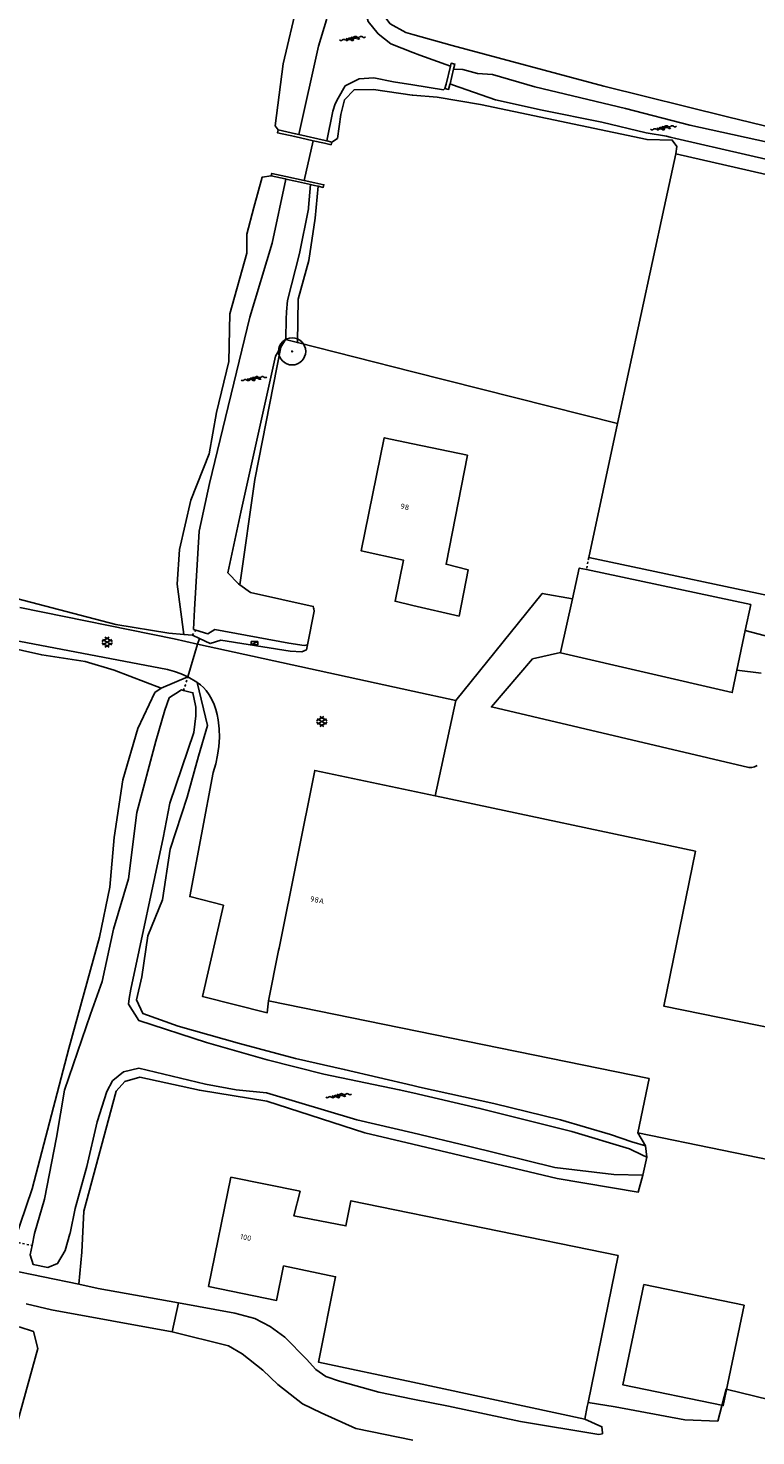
# Model space of a CAD drawing. Header units: metres. Extents: x 116958 to 118326, y 475500 to 477904.
# Tile 5 of 256: x 117464 to 117532, y 475886 to 476017. Entities that reach past the tile are written whole.
import ezdxf

# ---------------------------------------------------------------- set-up
doc = ezdxf.new("R2010")
doc.units = ezdxf.units.M
doc.header["$LTSCALE"] = 0.2
doc.linetypes.add('MATGRENS', pattern=[2, 1, -1])
doc.layers.get('0').update_dxf_attribs({"color": 6})
for name, color, linetype in [('B-WE-GR-BOOM-G', 252, 'Continuous'), ('B-WE-GR-GROENVOORZIENING-GV', 252, 'Continuous'), ('B-WE-GW-WATERGANG_INSTEEK-G', 252, 'Continuous'), ('B-WE-GW-WATERGANG_WATERLIJN-G', 252, 'Continuous'), ('B-WE-KL-DATA_KAST-G', 90, 'Continuous'), ('B-WE-KW-KUNSTWERK_STUW-GV', 252, 'Continuous'), ('B-WE-OG-BEBOUWING-GV', 252, 'Continuous'), ('B-WE-OG-HUISNUMMER-T25', 2, 'Continuous'), ('B-WE-VH-MATERIAALGRENS-G', 252, 'MATGRENS'), ('B-WE-VH-VERHARDING_ASFALT-GV', 252, 'Continuous')]:
    doc.layers.add(name, color=color, linetype=linetype)
doc.styles.get("Standard").update_dxf_attribs({"font": 'isocp.shx'})

# ---------------------------------------------------------------- blocks, each defined once
blk = doc.blocks.new('BGTGV')
for p, q in [((0.0197, 0.04605), (-0.0497, 0.00595)), ((0.0433, 0.025), (-0.0433, -0.025)), ((0.0433, -0.025), (-0.0433, 0.025)), ((0.04965, 0.006), (-0.01975, 0.04605)), ((0.01965, -0.046), (-0.0494, -0.00615)), ((0.04955, -0.00605), (-0.0197, -0.046))]:
    blk.add_line(p, q)
blk = doc.blocks.new('BGTWT')
for centre, start_param, end_param in [((-0.024, -0.058), 5.873058, 6.693313), ((0.001, 0.072), 2.731465, 3.55172), ((0.027, -0.043), 5.873058, 6.693313), ((0.028, -0.058), 5.873058, 6.693313), ((0.053, 0.072), 2.731465, 3.55172), ((0.08, -0.043), 5.873058, 6.693313), ((0.106, 0.072), 2.731465, 3.55172), ((-0.106, 0.044), 2.731465, 3.55172), ((-0.08, -0.071), 5.873058, 6.693313), ((-0.053, 0.044), 2.731465, 3.55172), ((-0.05, 0.057), 2.731465, 3.55172), ((-0.027, -0.071), 5.873058, 6.693313), ((-0.001, 0.044), 2.731465, 3.55172), ((0.002, 0.057), 2.731465, 3.55172), ((0.055, 0.057), 2.731465, 3.55172)]:
    blk.add_ellipse(centre, major_axis=(0, 0.0627), ratio=0.52488, start_param=start_param, end_param=end_param)
blk = doc.blocks.new('CELQ70108')
for p, q in [((-0.62, 0.31), (0.62, 0.31)), ((-0.62, -0.31), (-0.62, 0.31)), ((-0.62, -0.31), (0.62, 0.31)), ((0.62, -0.31), (0.62, 0.31)), ((-0.62, -0.31), (0.62, -0.31))]:
    blk.add_line(p, q)
blk = doc.blocks.new('Bestboom')
h = blk.add_hatch(color=256)
h.dxf.hatch_style = 1
h.paths.add_polyline_path([(41, 0, 1), (-41, 0, 1)])
for radius in [1260, 41.1]:
    blk.add_circle((0, 0), radius)

msp = doc.modelspace()

# ---------------------------------------------------------------- linework, layer by layer
at = {"layer": 'B-WE-GR-GROENVOORZIENING-GV', "flags": 128}
for points in [[(117489.914, 476002.489), (117490.75, 476006.172)], [(117524.387, 476004.96), (117523.317, 476000)], [(117543.888, 476000), (117536.142, 475963.345), (117516.313, 475967.536)], [(117523.317, 476000), (117518.992, 475979.954)], [(117544.987, 476000), (117544.644, 475997.845), (117544.22, 475995.685), (117543.718, 475993.541), (117542.938, 475990.333), (117542.22, 475987.11), (117540.601, 475979.311), (117539.79, 475975.411), (117538.94, 475971.52), (117537.704, 475966.141), (117536.39, 475960.78), (117536.4, 475960.67), (117536.272, 475960.5), (117536.092, 475960.387), (117535.7, 475960.24), (117535.378, 475960.149), (117535.047, 475960.099), (117534.38, 475960.08), (117533.779, 475960.119), (117533.181, 475960.194), (117532.588, 475960.304), (117530.84, 475960.761)], [(117500, 475984.754), (117489.296, 475987.459)], [(117518.992, 475979.954), (117500, 475984.754)], [(117516.313, 475967.536), (117518.992, 475979.954)], [(117478.749, 475960.419), (117477.378, 475960.54), (117472.457, 475961.323), (117461.937, 475964.09), (117447.056, 475967.127), (117441.166, 475968.752), (117441.217, 475969.052), (117441.51, 475970.78), (117439.659, 475971.278), (117439.467, 475971.33)], [(117437.442, 475962.477), (117438.223, 475962.309), (117439.515, 475962.03), (117440.118, 475964.069), (117440.154, 475964.191), (117465.575, 475958.515), (117469.603, 475957.902), (117472.285, 475957.094), (117476.656, 475955.446)], [(117514.805, 475963.717), (117512, 475964.22), (117503.99, 475954.28)], [(117480.203, 475960.042), (117480.021, 475959.519)], [(117500, 475955.152), (117480.021, 475959.519)], [(117531.936, 475948.267), (117531.693, 475948.148), (117531.43, 475948.084), (117531.16, 475948.08), (117507.29, 475953.7), (117511.11, 475958.15), (117513.708, 475958.738)], [(117530.066, 475957.101), (117532.31, 475956.822)], [(117479.994, 475955.969), (117480.295, 475955.745), (117480.571, 475955.491), (117480.82, 475955.21), (117481.11, 475954.807), (117481.358, 475954.376), (117481.563, 475953.924), (117481.728, 475953.456), (117481.857, 475952.977), (117481.95, 475952.49), (117482.038, 475951.672), (117482.057, 475950.849), (117482.007, 475950.028), (117481.892, 475949.214), (117481.72, 475948.41), (117481.49, 475947.62), (117479.31, 475936.11), (117482.42, 475935.31), (117480.5, 475926.84), (117486.49, 475925.34), (117486.609, 475926.446)], [(117503.99, 475954.28), (117500, 475955.152)], [(117503.99, 475954.28), (117502.057, 475945.437)], [(117520.884, 475914.203), (117521.58, 475913)], [(117500, 475889.538), (117496.831, 475890.17), (117493.194, 475891.195), (117491.934, 475891.616), (117490.993, 475892.283), (117490.129, 475893.219), (117488.136, 475895.276), (117486.758, 475896.255), (117485.333, 475897.006), (117483.492, 475897.5), (117478.258, 475898.447)], [(117477.683, 475895.757), (117482.906, 475894.465), (117484.155, 475893.733), (117486.096, 475892.227), (117487.482, 475890.888), (117489.764, 475889.101), (117491.485, 475888.273), (117494.703, 475886.814), (117500, 475885.729)], [(117515.94, 475887.68), (117517.536, 475886.977), (117517.599, 475886.42), (117517.583, 475886.325), (117517.255, 475886.255), (117509.99, 475887.466), (117503.32, 475888.875), (117500, 475889.538)], [(117534.219, 475888.527), (117534.397, 475889.157), (117529.056, 475890.467), (117528.277, 475887.495), (117525.218, 475887.622), (117518.765, 475888.807), (117516.251, 475889.207)]]:
    msp.add_lwpolyline(points, dxfattribs=at)
at = {"layer": 'B-WE-GW-WATERGANG_INSTEEK-G', "flags": 128}
for points in [[(117492.634, 476025.332), (117492.437, 476025.327), (117491.095, 476024.635), (117490.689, 476022.721), (117489.305, 476018.914), (117487.973, 476013.299), (117487.222, 476007.546), (117487.506, 476007.192)], [(117500, 476016.022), (117499.345, 476016.204), (117497.883, 476017.013), (117497.136, 476018.018), (117496.638, 476019.125), (117496.537, 476020.26), (117496.859, 476022.746), (117496.93, 476023.713), (117496.41, 476024.564)], [(117543.621, 476003.084), (117543.717, 476003.632), (117543.829, 476003.605), (117543.932, 476004.241), (117542.311, 476005.214), (117529.201, 476008.387), (117517.704, 476011.243), (117503.645, 476015.007), (117500, 476016.022)], [(117492.491, 476006.056), (117492.996, 476006.389), (117493.308, 476008.609), (117493.666, 476009.965), (117494.545, 476010.898), (117496.339, 476010.933), (117499.946, 476010.386), (117500, 476010.382)], [(117500, 476010.382), (117502.261, 476010.201), (117506.288, 476009.529), (117521.723, 476006.275), (117524.057, 476006.237), (117524.488, 476005.652), (117524.387, 476004.96)], [(117524.387, 476004.96), (117543.989, 476000.476), (117544.418, 476000.368), (117545.027, 476002.675), (117543.621, 476003.084)], [(117486.856, 476002.915), (117486.012, 476002.783), (117485.257, 476000)], [(117491.034, 476000), (117491.228, 476001.954)], [(117485.257, 476000), (117484.585, 475997.526), (117484.594, 475995.74), (117483.031, 475990.131), (117482.934, 475985.72), (117481.778, 475980.995), (117481.114, 475977.137), (117479.414, 475972.866), (117478.357, 475968.269), (117478.123, 475965.07), (117478.749, 475960.419)], [(117488.18, 475987.741), (117489.296, 475987.459), (117489.355, 475991.487), (117490.349, 475995.076), (117490.934, 475998.998), (117491.034, 476000)], [(117483.959, 475965.018), (117485.335, 475974.775), (117487.752, 475987.035)], [(117478.749, 475960.419), (117479.554, 475960.347)], [(117479.554, 475960.347), (117480.203, 475960.042), (117481.21, 475959.567), (117482.182, 475959.888), (117488.609, 475958.855), (117489.691, 475958.792), (117490.132, 475958.995), (117490.222, 475959.442)], [(117500, 475918.587), (117493.643, 475920.089), (117489.126, 475921.113), (117483.931, 475922.494), (117478.221, 475924.086), (117474.952, 475925.285), (117474.361, 475926.533), (117474.846, 475928.688), (117475.403, 475932.483), (117476.763, 475935.823), (117477.495, 475940.513), (117479.078, 475945.323), (117480.121, 475949.129), (117480.947, 475951.957), (117479.994, 475955.969), (117479.948, 475955.999), (117479.13, 475956.468)], [(117479.13, 475956.468), (117476.656, 475955.446)], [(117476.656, 475955.446), (117476.055, 475955.029), (117474.5, 475951.691), (117473.087, 475946.937), (117472.296, 475941.6), (117471.893, 475936.982), (117470.929, 475932.356), (117468.102, 475922.037), (117464.684, 475909.036), (117463.008, 475904.114)], [(117469.001, 475900.175), (117469.308, 475903.154), (117469.468, 475906.951), (117472.474, 475918.082), (117473.292, 475918.984), (117474.661, 475919.362), (117480.205, 475918.16), (117486.452, 475917.15), (117495.531, 475914.228), (117500, 475913.167)], [(117521.713, 475911.955), (117521.58, 475913), (117520.311, 475913.386), (117518.331, 475914.054), (117513.697, 475915.429), (117507.499, 475916.942), (117500.62, 475918.44), (117500, 475918.587)], [(117500, 475913.167), (117513.398, 475909.985), (117520.916, 475908.725), (117521.322, 475910.294)]]:
    msp.add_lwpolyline(points, dxfattribs=at)
at = {"layer": 'B-WE-GW-WATERGANG_WATERLIJN-G', "flags": 128}
for points in [[(117489.429, 476006.754), (117491.239, 476014.943), (117491.988, 476017.371), (117492.44, 476019.566), (117493.209, 476024.128), (117493.612, 476025.133)], [(117495.611, 476024.726), (117495.791, 476024.042), (117495.368, 476020.923), (117495.394, 476018.83), (117495.861, 476017.237), (117496.776, 476016.095), (117497.961, 476015.167), (117500, 476014.367)], [(117500, 476014.367), (117500.656, 476014.11), (117503.488, 476013.092)], [(117500, 476011.348), (117498.195, 476011.644), (117496.382, 476012), (117495.035, 476011.899), (117493.732, 476011.251), (117493.081, 476010.118), (117492.781, 476009.596), (117492.571, 476008.899), (117492.012, 476006.165)], [(117503.777, 476012.796), (117504.629, 476012.77), (117505.996, 476012.4), (117507.384, 476012.316), (117511.305, 476011.172), (117519.712, 476009.15), (117525.68, 476007.602), (117534.882, 476005.599), (117536.683, 476005.098), (117542.985, 476003.772), (117543.621, 476003.084)], [(117502.978, 476011.012), (117502.837, 476010.884), (117500, 476011.348)], [(117543.621, 476003.084), (117543.79, 476002.902), (117543.79, 476002.543), (117543.788, 476001.937), (117524.381, 476006.366), (117523.863, 476006.5), (117523.529, 476006.587), (117521.657, 476006.904), (117517.527, 476007.9), (117511.996, 476009.012), (117507.667, 476009.975), (117503.676, 476011.366), (117503.446, 476011.446)], [(117479.868, 475960.809), (117479.657, 475960.873), (117479.733, 475962.712), (117480.17, 475969.981), (117481.127, 475974.391), (117484.893, 475989.824), (117486.935, 475996.686), (117488.214, 476002.617)], [(117490.506, 476002.113), (117490.319, 476000)], [(117490.319, 476000), (117490.307, 475999.862), (117489.481, 475995.726), (117488.387, 475991.361), (117488.273, 475990.314), (117488.262, 475989.621), (117488.232, 475987.827), (117488.18, 475987.741)], [(117488.18, 475987.741), (117487.752, 475987.035)], [(117487.752, 475987.035), (117487.256, 475986.217), (117484.039, 475971.739), (117482.841, 475966.127), (117483.839, 475965.105), (117483.959, 475965.018)], [(117483.959, 475965.018), (117484.932, 475964.303), (117490.758, 475963.016), (117490.784, 475962.891), (117490.805, 475962.791), (117490.852, 475962.566), (117490.222, 475959.442)], [(117490.222, 475959.442), (117489.905, 475959.391), (117488.49, 475959.613), (117481.633, 475960.865), (117480.997, 475960.466), (117479.868, 475960.809)], [(117464.683, 475903.777), (117464.916, 475904.881), (117465.822, 475908.077), (117466.939, 475913.77), (117467.683, 475918.183), (117470.085, 475925.203), (117471.188, 475928.231), (117472.234, 475933.081), (117473.629, 475937.767), (117474.395, 475943.906), (117476.155, 475950.505), (117476.996, 475953.383), (117477.38, 475954.546), (117477.522, 475954.633), (117478.018, 475954.939), (117478.552, 475955.267), (117478.715, 475955.226)], [(117478.715, 475955.226), (117479.603, 475955.002), (117479.848, 475953.813), (117479.88, 475953.66), (117479.881, 475952.853), (117479.691, 475951.325), (117477.454, 475944.756), (117476.838, 475941.561), (117473.843, 475927.517), (117473.683, 475926.664), (117473.615, 475926.134), (117474.596, 475924.611), (117480.872, 475922.601), (117486.48, 475920.966), (117491.743, 475919.644), (117498.737, 475918.204), (117500, 475917.913)], [(117500, 475914.205), (117494.818, 475915.432), (117486.421, 475917.914), (117483.612, 475918.185), (117480.769, 475918.718), (117474.569, 475920.205), (117473.171, 475919.861), (117472.174, 475919.052), (117472.135, 475919.02), (117471.619, 475918.058), (117470.708, 475915.23), (117469.767, 475911.099), (117468.662, 475907.196), (117468.196, 475904.898), (117468.186, 475904.86), (117467.754, 475903.306), (117467.044, 475902.111), (117466.137, 475901.741), (117464.769, 475902.012), (117464.502, 475902.92), (117464.683, 475903.777)], [(117500, 475917.913), (117506.215, 475916.48), (117514.749, 475914.324), (117520.083, 475912.721), (117521.309, 475912.144), (117521.713, 475911.955)], [(117521.322, 475910.294), (117518.634, 475910.346), (117513.177, 475910.988), (117505.151, 475912.986), (117500, 475914.205)], [(117521.713, 475911.955), (117521.322, 475910.294)], [(117463.491, 475896.22), (117464.806, 475895.811), (117465.202, 475894.226), (117463.327, 475887.403), (117461.651, 475879.793)]]:
    msp.add_lwpolyline(points, dxfattribs=at)
at = {"layer": 'B-WE-KW-KUNSTWERK_STUW-GV', "flags": 128}
for points in [[(117503.488, 476013.092), (117503.553, 476013.357), (117503.895, 476013.277), (117503.777, 476012.796)], [(117502.978, 476011.012), (117503.077, 476011.415), (117503.488, 476013.092)], [(117503.777, 476012.796), (117503.446, 476011.446)], [(117503.446, 476011.446), (117503.431, 476011.386), (117503.32, 476010.932), (117502.978, 476011.012)]]:
    msp.add_lwpolyline(points, dxfattribs=at)
at = {"layer": 'B-WE-OG-BEBOUWING-GV', "flags": 128}
for points in [[(117490.75, 476006.172), (117489.052, 476006.552), (117487.444, 476006.912), (117487.506, 476007.192)], [(117487.506, 476007.192), (117489.115, 476006.826), (117489.429, 476006.754)], [(117492.012, 476006.165), (117491.856, 476006.201), (117489.429, 476006.754)], [(117492.491, 476006.056), (117492.415, 476005.799), (117491.793, 476005.939), (117490.75, 476006.172)], [(117492.012, 476006.165), (117492.491, 476006.056)], [(117486.856, 476002.915), (117486.908, 476003.15), (117488.203, 476002.865), (117489.914, 476002.489)], [(117488.214, 476002.617), (117488.149, 476002.631), (117486.856, 476002.915)], [(117488.214, 476002.617), (117489.125, 476002.417), (117490.506, 476002.113)], [(117489.914, 476002.489), (117490.919, 476002.268), (117491.745, 476002.087), (117491.693, 476001.852), (117491.228, 476001.954)], [(117491.228, 476001.954), (117490.863, 476002.035), (117490.506, 476002.113)], [(117500, 475978.092), (117497.34, 475978.647), (117495.2, 475968.173), (117499.118, 475967.304), (117498.348, 475963.481), (117500, 475963.101)], [(117505.057, 475977.036), (117500, 475978.092)], [(117500, 475963.101), (117504.29, 475962.113), (117505.145, 475966.398), (117503.076, 475966.918), (117505.057, 475977.036)], [(117530.84, 475960.761), (117531.346, 475963.186), (117516.108, 475966.42), (117515.432, 475966.563), (117514.805, 475963.717), (117513.708, 475958.738), (117513.698, 475958.691), (117529.626, 475955.021), (117530.066, 475957.101), (117530.84, 475960.761)], [(117502.057, 475945.437), (117490.895, 475947.804), (117487.591, 475931.338), (117487.548, 475931.126)], [(117521.911, 475919.236), (117520.884, 475914.203), (117536.522, 475911.013), (117538.92, 475922.77), (117523.281, 475925.96), (117526.21, 475940.314), (117502.057, 475945.437)], [(117487.548, 475931.126), (117486.609, 475926.446), (117521.911, 475919.236)], [(117489.533, 475908.8), (117483.116, 475910.091), (117481.056, 475899.98), (117487.364, 475898.68), (117488.004, 475901.877), (117492.836, 475900.866), (117491.241, 475892.966), (117500, 475891.091)], [(117519.03, 475902.85), (117494.26, 475907.92), (117493.789, 475905.584), (117488.954, 475906.535), (117489.533, 475908.8)], [(117500, 475891.091), (117515.94, 475887.68), (117516.178, 475888.85), (117516.251, 475889.207), (117519.03, 475902.85)], [(117521.415, 475900.152), (117519.491, 475890.849), (117528.795, 475888.925), (117530.719, 475898.228), (117521.415, 475900.152)]]:
    msp.add_lwpolyline(points, dxfattribs=at)
at = {"layer": 'B-WE-VH-MATERIAALGRENS-G', "flags": 128}
for points in [[(117516.313, 475967.536), (117516.108, 475966.42)], [(117479.554, 475960.347), (117479.868, 475960.809)], [(117478.715, 475955.226), (117478.922, 475955.755), (117479.13, 475956.468)], [(117463.008, 475904.114), (117464.447, 475903.824), (117464.683, 475903.777)]]:
    msp.add_lwpolyline(points, dxfattribs=at)
at = {"layer": 'B-WE-VH-VERHARDING_ASFALT-GV'}
for p, q in [((117463.551, 475962.898), (117477.846, 475959.995)), ((117477.25, 475957.146), (117462.791, 475959.915)), ((117477.846, 475959.995), (117480.021, 475959.519)), ((117480.021, 475959.519), (117479.13, 475956.468)), ((117477.894, 475956.97), (117477.25, 475957.146)), ((117478.522, 475956.744), (117477.894, 475956.97)), ((117479.13, 475956.468), (117478.522, 475956.744)), ((117462.41, 475901.556), (117469.001, 475900.175)), ((117469.001, 475900.175), (117470.81, 475899.796)), ((117470.81, 475899.796), (117478.258, 475898.447)), ((117478.258, 475898.447), (117477.683, 475895.757)), ((117466.495, 475897.82), (117464.122, 475898.36)), ((117477.683, 475895.757), (117466.495, 475897.82))]:
    msp.add_line(p, q, dxfattribs=at)

# ---------------------------------------------------------------- block references
at = {"layer": 'B-WE-GR-BOOM-G', "xscale": 0.001, "yscale": 0.001, "zscale": 0.001}
msp.add_blockref('Bestboom', (117488.8, 475986.65), dxfattribs=at)
at = {"layer": 'B-WE-GW-WATERGANG_WATERLIJN-G', "xscale": 10, "yscale": 10, "zscale": 10}
for p in [(117494.401, 476015.649), (117523.251, 476007.367), (117485.254, 475984.124), (117493.107, 475917.65)]:
    msp.add_blockref('BGTWT', p, dxfattribs=at)
at = {"layer": 'B-WE-KL-DATA_KAST-G', "xscale": 0.5, "yscale": 0.5, "zscale": 0.5}
msp.add_blockref('CELQ70108', (117485.3, 475959.596), dxfattribs=at)
at = {"layer": 'B-WE-VH-VERHARDING_ASFALT-GV', "xscale": 10, "yscale": 10, "zscale": 10}
for p in [(117471.637, 475959.683), (117491.56, 475952.33)]:
    msp.add_blockref('BGTGV', p, dxfattribs=at)

# ---------------------------------------------------------------- texts
at = {"layer": 'B-WE-OG-HUISNUMMER-T25'}
for s, rotation, p in [('98', 348.5, (117498.799, 475972.072)), ('98A', 348.7, (117490.422, 475935.682)), ('100', 348.5, (117483.935, 475904.372))]:
    msp.add_text(s, height=0.5, rotation=rotation, dxfattribs=at).set_placement(p)

doc.saveas('drawing.dxf')
